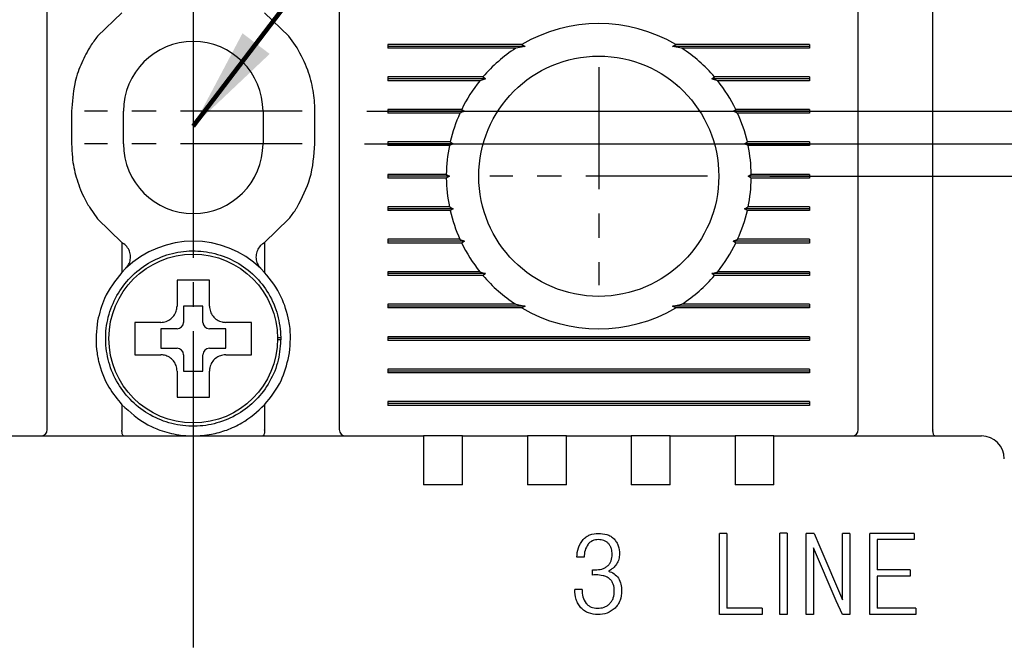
# Model space of a CAD drawing. Extents: x 2148 to 6475, y -907 to 1504.
# Tile 7 of 44: x 4395 to 4425, y 1322 to 1342. Entities that reach past the tile are written whole.
import ezdxf

# ---------------------------------------------------------------- set-up
doc = ezdxf.new("R2010")
doc.units = 0
doc.header["$LTSCALE"] = 3
doc.header["$MEASUREMENT"] = 0
doc.linetypes.add('CENTER', pattern=[2, 1.25, -0.25, 0.25, -0.25])
doc.layers.get('0').update_dxf_attribs({"linetype": 'CONTINUOUS'})
doc.layers.get('Defpoints').update_dxf_attribs({"linetype": 'CONTINUOUS'})
doc.layers.add('cen', color=1, linetype='CENTER')
doc.layers.add('di', color=3, linetype='CONTINUOUS')
doc.styles.add('KIM', font='ROMANS.shx', dxfattribs={"height": 5, "bigfont": 'GSG1.shx'})
doc.styles.get("Standard").update_dxf_attribs({"font": 'romans.shx', "height": 3, "bigfont": 'ghs.shx'})
doc.dimstyles.get("Standard").update_dxf_attribs({"dimtxt": 0.18, "dimasz": 0.18, "dimexe": 0.18, "dimexo": 0.0625, "dimgap": 0.09, "dimtad": 0, "dimtih": 1, "dimtoh": 1, "dimdec": 4, "dimzin": 0, "dimdsep": 46, "dimtxsty": 'Standard', "dimcen": 0.09, "dimadec": 0, "dimazin": 0, "dimtfac": 1, "dimtdec": 4, "dimtofl": 0, "dimtmove": 0, "dimatfit": 3, "dimfxl": 0, "dimtolj": 1, "dimtzin": 0, "dimarcsym": 0})
doc.dimstyles.new('STANDARD$0', dxfattribs={"dimtxt": 5, "dimasz": 5, "dimexe": 1, "dimexo": 2, "dimgap": 2, "dimtad": 1, "dimdec": 4, "dimzin": 12, "dimdsep": 46, "dimtxsty": 'KIM', "dimcen": -1, "dimdle": 0.1, "dimadec": 0, "dimazin": 0, "dimtfac": 1, "dimtdec": 4, "dimtmove": 0, "dimatfit": 3, "dimfxl": 0, "dimtolj": 1, "dimtzin": 0, "dimarcsym": 0})

# ---------------------------------------------------------------- blocks, each defined once
blk = doc.blocks.new('*D151')
at = {"layer": 'Defpoints', "color": 0}
for p in [(4375.809, 1346.868), (4366.047, 1248.268), (4400.009, 1248.268)]:
    blk.add_point(p, dxfattribs=at)
at = {"layer": 'di'}
for p, q in [((4373.809, 1346.868), (4364.047, 1346.868)), ((4366.047, 1344.068), (4366.047, 1251.068)), ((4398.009, 1248.268), (4364.047, 1248.268))]:
    blk.add_line(p, q, dxfattribs=at)
for points in [[(4365.58, 1344.068), (4366.514, 1344.068), (4366.047, 1346.868)], [(4365.58, 1251.068), (4366.514, 1251.068), (4366.047, 1248.268)]]:
    blk.add_solid(points, dxfattribs=at)
at = {"layer": 'di', "insert": (4362.547, 1297.968), "char_height": 3, "attachment_point": 5, "rotation": 90}
blk.add_mtext('\\A1;98.5', dxfattribs=at)
blk = doc.blocks.new('*D153')
at = {"layer": 'Defpoints', "color": 0}
for p in [(4415.786, 1336.868), (4415.786, 1256.868), (4462.72, 1256.868)]:
    blk.add_point(p, dxfattribs=at)
at = {"layer": 'di'}
for p, q in [((4417.786, 1336.868), (4464.72, 1336.868)), ((4462.72, 1334.068), (4462.72, 1259.668)), ((4417.786, 1256.868), (4464.72, 1256.868))]:
    blk.add_line(p, q, dxfattribs=at)
for points in [[(4462.253, 1334.068), (4463.187, 1334.068), (4462.72, 1336.868)], [(4462.253, 1259.668), (4463.187, 1259.668), (4462.72, 1256.868)]]:
    blk.add_solid(points, dxfattribs=at)
at = {"layer": 'di', "insert": (4459.22, 1296.868), "char_height": 3, "attachment_point": 5, "rotation": 90}
blk.add_mtext('\\A1;80', dxfattribs=at)
blk = doc.blocks.new('*D154')
at = {"layer": 'Defpoints', "color": 0}
for p in [(4424.309, 1328.868), (4424.309, 1264.868), (4452.72, 1264.868)]:
    blk.add_point(p, dxfattribs=at)
at = {"layer": 'di'}
for p, q in [((4426.309, 1328.868), (4454.72, 1328.868)), ((4452.72, 1326.068), (4452.72, 1267.668)), ((4426.309, 1264.868), (4454.72, 1264.868))]:
    blk.add_line(p, q, dxfattribs=at)
for points in [[(4452.253, 1326.068), (4453.187, 1326.068), (4452.72, 1328.868)], [(4452.253, 1267.668), (4453.187, 1267.668), (4452.72, 1264.868)]]:
    blk.add_solid(points, dxfattribs=at)
at = {"layer": 'di', "insert": (4449.22, 1296.868), "char_height": 3, "attachment_point": 5, "rotation": 90}
blk.add_mtext('\\A1;64', dxfattribs=at)
blk = doc.blocks.new('*D140')
at = {"layer": 'Defpoints', "color": 0}
for p in [(4403.364, 1338.868), (4403.286, 1337.868), (4432.823, 1337.868)]:
    blk.add_point(p, dxfattribs=at)
at = {"layer": 'di'}
for p, q in [((4432.823, 1341.668), (4432.823, 1349.183)), ((4405.364, 1338.868), (4434.823, 1338.868)), ((4432.823, 1337.868), (4432.823, 1338.868)), ((4405.286, 1337.868), (4434.823, 1337.868)), ((4432.823, 1335.068), (4432.823, 1332.268))]:
    blk.add_line(p, q, dxfattribs=at)
for points in [[(4432.356, 1341.668), (4433.289, 1341.668), (4432.823, 1338.868)], [(4432.356, 1335.068), (4433.289, 1335.068), (4432.823, 1337.868)]]:
    blk.add_solid(points, dxfattribs=at)
at = {"layer": 'di', "insert": (4429.323, 1346.826), "char_height": 3, "attachment_point": 5, "rotation": 90}
blk.add_mtext('\\A1;1', dxfattribs=at)
blk = doc.blocks.new('*D137')
at = {"layer": 'Defpoints', "color": 0}
for p in [(4403.364, 1338.868), (4403.286, 1254.868), (4472.72, 1254.868)]:
    blk.add_point(p, dxfattribs=at)
at = {"layer": 'di'}
for p, q in [((4405.364, 1338.868), (4474.72, 1338.868)), ((4472.72, 1336.068), (4472.72, 1257.668)), ((4405.286, 1254.868), (4474.72, 1254.868))]:
    blk.add_line(p, q, dxfattribs=at)
for points in [[(4472.253, 1336.068), (4473.187, 1336.068), (4472.72, 1338.868)], [(4472.253, 1257.668), (4473.187, 1257.668), (4472.72, 1254.868)]]:
    blk.add_solid(points, dxfattribs=at)
at = {"layer": 'di', "insert": (4469.22, 1296.868), "char_height": 3, "attachment_point": 5, "rotation": 90}
blk.add_mtext('\\A1;84', dxfattribs=at)

msp = doc.modelspace()

# ---------------------------------------------------------------- linework, layer by layer
for p, q in [((4395.509, 1329.068), (4395.509, 1344.271)), ((4404.509, 1344.271), (4404.509, 1329.068)), ((4422.809, 1329.054), (4422.809, 1344.449)), ((4420.509, 1329.068), (4420.509, 1343.91)), ((4397.809, 1341.905), (4397.059, 1341.184)), ((4402.959, 1341.184), (4402.209, 1341.905)), ((4403.209, 1340.824), (4402.959, 1341.184)), ((4410.138, 1340.926), (4406.009, 1340.926)), ((4406.009, 1340.926), (4406.009, 1340.811)), ((4410.238, 1340.868), (4406.009, 1340.868)), ((4410.238, 1340.868), (4409.95, 1340.811)), ((4410.138, 1340.926), (4410.238, 1340.868)), ((4414.781, 1340.868), (4414.881, 1340.926)), ((4415.068, 1340.811), (4414.781, 1340.868)), ((4419.009, 1340.868), (4414.781, 1340.868)), ((4419.009, 1340.926), (4414.881, 1340.926)), ((4419.009, 1340.926), (4419.009, 1340.811)), ((4409.95, 1340.811), (4406.009, 1340.811)), ((4419.009, 1340.811), (4415.068, 1340.811)), ((4408.94, 1339.926), (4406.009, 1339.926)), ((4406.009, 1339.926), (4406.009, 1339.811)), ((4409.022, 1339.868), (4406.009, 1339.868)), ((4408.844, 1339.811), (4406.009, 1339.811)), ((4410.109, 1339.668), (4410.11, 1339.685)), ((4414.908, 1339.685), (4414.909, 1339.668)), ((4419.009, 1339.868), (4415.996, 1339.868)), ((4419.009, 1339.926), (4416.079, 1339.926)), ((4419.009, 1339.811), (4416.174, 1339.811)), ((4419.009, 1339.926), (4419.009, 1339.811)), ((4396.259, 1338.868), (4396.259, 1337.868)), ((4397.859, 1337.868), (4397.859, 1338.868)), ((4402.159, 1338.868), (4402.159, 1337.868)), ((4403.759, 1337.868), (4403.759, 1338.868)), ((4408.284, 1338.926), (4406.009, 1338.926)), ((4406.009, 1338.926), (4406.009, 1338.811)), ((4408.367, 1338.868), (4406.009, 1338.868)), ((4408.229, 1338.811), (4406.009, 1338.811)), ((4419.009, 1338.868), (4416.652, 1338.868)), ((4419.009, 1338.926), (4416.735, 1338.926)), ((4419.009, 1338.811), (4416.789, 1338.811)), ((4419.009, 1338.926), (4419.009, 1338.811)), ((4407.93, 1337.926), (4406.009, 1337.926)), ((4406.009, 1337.926), (4406.009, 1337.811)), ((4408.019, 1337.868), (4406.009, 1337.868)), ((4408.019, 1337.868), (4407.905, 1337.811)), ((4407.93, 1337.926), (4408.019, 1337.868)), ((4416.999, 1337.868), (4417.089, 1337.926)), ((4417.114, 1337.811), (4416.999, 1337.868)), ((4419.009, 1337.868), (4416.999, 1337.868)), ((4419.009, 1337.926), (4417.089, 1337.926)), ((4419.009, 1337.926), (4419.009, 1337.811)), ((4407.905, 1337.811), (4406.009, 1337.811)), ((4419.009, 1337.811), (4417.114, 1337.811)), ((4407.81, 1336.926), (4406.009, 1336.926)), ((4406.009, 1336.926), (4406.009, 1336.811)), ((4407.81, 1336.926), (4407.909, 1336.868)), ((4417.109, 1336.868), (4417.209, 1336.926)), ((4419.009, 1336.926), (4417.209, 1336.926)), ((4419.009, 1336.926), (4419.009, 1336.811)), ((4407.909, 1336.868), (4406.009, 1336.868)), ((4407.81, 1336.811), (4406.009, 1336.811)), ((4407.909, 1336.868), (4407.81, 1336.811)), ((4419.009, 1336.868), (4417.109, 1336.868)), ((4417.209, 1336.811), (4417.109, 1336.868)), ((4419.009, 1336.811), (4417.209, 1336.811)), ((4396.809, 1335.913), (4397.059, 1335.553)), ((4407.905, 1335.926), (4406.009, 1335.926)), ((4406.009, 1335.926), (4406.009, 1335.811)), ((4408.019, 1335.868), (4406.009, 1335.868)), ((4407.93, 1335.811), (4406.009, 1335.811)), ((4407.905, 1335.926), (4408.019, 1335.868)), ((4408.019, 1335.868), (4407.93, 1335.811)), ((4416.999, 1335.868), (4417.114, 1335.926)), ((4419.009, 1335.868), (4416.999, 1335.868)), ((4417.089, 1335.811), (4416.999, 1335.868)), ((4419.009, 1335.811), (4417.089, 1335.811)), ((4419.009, 1335.926), (4417.114, 1335.926)), ((4419.009, 1335.926), (4419.009, 1335.811)), ((4397.059, 1335.553), (4397.809, 1334.832)), ((4402.209, 1334.832), (4402.959, 1335.553)), ((4397.809, 1334.832), (4397.809, 1333.908)), ((4397.809, 1334.832), (4397.862, 1334.794)), ((4402.156, 1334.794), (4402.209, 1334.832)), ((4402.209, 1334.832), (4402.209, 1333.908)), ((4408.229, 1334.926), (4406.009, 1334.926)), ((4406.009, 1334.926), (4406.009, 1334.811)), ((4408.367, 1334.868), (4406.009, 1334.868)), ((4408.284, 1334.811), (4406.009, 1334.811)), ((4419.009, 1334.868), (4416.652, 1334.868)), ((4419.009, 1334.811), (4416.735, 1334.811)), ((4419.009, 1334.926), (4416.789, 1334.926)), ((4419.009, 1334.926), (4419.009, 1334.811)), ((4397.923, 1334.025), (4397.809, 1333.908)), ((4402.209, 1333.908), (4402.095, 1334.025)), ((4408.844, 1333.926), (4406.009, 1333.926)), ((4406.009, 1333.926), (4406.009, 1333.811)), ((4410.109, 1334.053), (4410.109, 1334.068)), ((4414.909, 1334.068), (4414.909, 1334.053)), ((4419.009, 1333.926), (4416.174, 1333.926)), ((4419.009, 1333.926), (4419.009, 1333.811)), ((4409.022, 1333.868), (4406.009, 1333.868)), ((4408.94, 1333.811), (4406.009, 1333.811)), ((4419.009, 1333.868), (4415.996, 1333.868)), ((4419.009, 1333.811), (4416.079, 1333.811)), ((4400.309, 1332.868), (4399.709, 1332.868)), ((4399.709, 1332.868), (4399.709, 1332.368)), ((4400.309, 1332.368), (4400.309, 1332.868)), ((4409.95, 1332.926), (4406.009, 1332.926)), ((4406.009, 1332.926), (4406.009, 1332.811)), ((4410.238, 1332.868), (4406.009, 1332.868)), ((4410.138, 1332.811), (4406.009, 1332.811)), ((4409.95, 1332.926), (4410.238, 1332.868)), ((4410.238, 1332.868), (4410.138, 1332.811)), ((4414.781, 1332.868), (4415.068, 1332.926)), ((4419.009, 1332.868), (4414.781, 1332.868)), ((4414.881, 1332.811), (4414.781, 1332.868)), ((4419.009, 1332.811), (4414.881, 1332.811)), ((4419.009, 1332.926), (4415.068, 1332.926)), ((4419.009, 1332.926), (4419.009, 1332.811)), ((4398.439, 1332.368), (4398.209, 1332.368)), ((4399.509, 1332.168), (4399.009, 1332.168)), ((4399.009, 1332.168), (4399.009, 1331.568)), ((4401.009, 1332.168), (4400.509, 1332.168)), ((4401.009, 1331.568), (4401.009, 1332.168)), ((4402.609, 1331.902), (4402.709, 1331.902)), ((4402.709, 1331.834), (4402.609, 1331.834)), ((4402.709, 1331.902), (4402.709, 1331.834)), ((4406.009, 1331.926), (4406.009, 1331.811)), ((4419.009, 1331.926), (4406.009, 1331.926)), ((4419.009, 1331.868), (4406.009, 1331.868)), ((4419.009, 1331.811), (4406.009, 1331.811)), ((4419.009, 1331.926), (4419.009, 1331.811)), ((4399.009, 1331.568), (4399.509, 1331.568)), ((4400.509, 1331.568), (4401.009, 1331.568)), ((4399.709, 1331.368), (4399.709, 1330.868)), ((4400.309, 1330.868), (4400.309, 1331.368)), ((4399.709, 1330.868), (4400.309, 1330.868)), ((4406.009, 1330.926), (4406.009, 1330.811)), ((4419.009, 1330.926), (4406.009, 1330.926)), ((4419.009, 1330.868), (4406.009, 1330.868)), ((4419.009, 1330.926), (4419.009, 1330.811)), ((4419.009, 1330.811), (4406.009, 1330.811)), ((4399.509, 1330.299), (4399.509, 1330.068)), ((4397.809, 1329.829), (4397.809, 1329.054)), ((4402.209, 1329.829), (4402.209, 1329.054)), ((4406.009, 1329.926), (4406.009, 1329.811)), ((4419.009, 1329.926), (4406.009, 1329.926)), ((4419.009, 1329.868), (4406.009, 1329.868)), ((4419.009, 1329.811), (4406.009, 1329.811)), ((4419.009, 1329.926), (4419.009, 1329.811)), ((4397.809, 1329.054), (4397.809, 1329.052)), ((4402.209, 1329.052), (4402.209, 1329.054)), ((4422.809, 1329.054), (4422.809, 1329.052)), ((4392.909, 1328.868), (4407.109, 1328.868)), ((4407.109, 1328.868), (4407.109, 1328.177)), ((4408.309, 1328.868), (4407.109, 1328.868)), ((4408.309, 1328.868), (4410.309, 1328.868)), ((4408.309, 1328.177), (4408.309, 1328.868)), ((4410.309, 1328.868), (4410.309, 1328.177)), ((4411.509, 1328.868), (4410.309, 1328.868)), ((4411.509, 1328.868), (4413.509, 1328.868)), ((4411.509, 1328.177), (4411.509, 1328.868)), ((4413.509, 1328.868), (4413.509, 1328.177)), ((4414.709, 1328.868), (4413.509, 1328.868)), ((4414.709, 1328.868), (4416.709, 1328.868)), ((4414.709, 1328.177), (4414.709, 1328.868)), ((4416.709, 1328.868), (4416.709, 1328.177)), ((4417.909, 1328.868), (4416.709, 1328.868)), ((4417.909, 1328.868), (4424.309, 1328.868)), ((4417.909, 1328.177), (4417.909, 1328.868)), ((4407.109, 1328.177), (4407.109, 1327.368)), ((4408.309, 1327.368), (4408.309, 1328.177)), ((4410.309, 1328.177), (4410.309, 1327.368)), ((4411.509, 1327.368), (4411.509, 1328.177)), ((4413.509, 1328.177), (4413.509, 1327.368)), ((4414.709, 1327.368), (4414.709, 1328.177)), ((4416.709, 1328.177), (4416.709, 1327.368)), ((4417.909, 1327.368), (4417.909, 1328.177)), ((4408.309, 1327.368), (4407.109, 1327.368)), ((4411.509, 1327.368), (4410.309, 1327.368)), ((4414.709, 1327.368), (4413.509, 1327.368)), ((4417.909, 1327.368), (4416.709, 1327.368)), ((4416.234, 1323.368), (4416.234, 1325.868)), ((4416.458, 1325.868), (4416.234, 1325.868)), ((4416.458, 1325.868), (4416.458, 1323.561)), ((4418.312, 1325.872), (4418.09, 1325.872)), ((4418.09, 1323.372), (4418.09, 1325.872)), ((4418.312, 1325.872), (4418.312, 1323.372)), ((4418.901, 1323.368), (4418.901, 1325.868)), ((4419.146, 1325.868), (4418.901, 1325.868)), ((4419.146, 1325.868), (4419.318, 1325.451)), ((4420.023, 1323.817), (4420.023, 1325.868)), ((4420.248, 1325.868), (4420.023, 1325.868)), ((4420.248, 1325.868), (4420.248, 1323.368)), ((4420.869, 1323.368), (4420.869, 1325.868)), ((4422.233, 1325.868), (4420.869, 1325.868)), ((4422.233, 1325.868), (4422.233, 1325.676)), ((4419.831, 1323.786), (4419.126, 1325.42)), ((4419.126, 1325.42), (4419.126, 1323.368)), ((4419.318, 1325.451), (4420.023, 1323.817)), ((4422.233, 1325.676), (4421.094, 1325.676)), ((4421.094, 1325.676), (4421.094, 1324.747)), ((4412.058, 1325.131), (4411.834, 1325.131)), ((4412.314, 1324.586), (4412.314, 1324.747)), ((4422.111, 1324.747), (4421.094, 1324.747)), ((4422.111, 1324.554), (4421.094, 1324.554)), ((4421.094, 1324.554), (4421.094, 1323.561)), ((4422.111, 1324.747), (4422.111, 1324.554)), ((4411.994, 1324.138), (4411.769, 1324.138)), ((4420.019, 1323.368), (4419.831, 1323.786)), ((4417.55, 1323.368), (4416.234, 1323.368)), ((4417.55, 1323.561), (4416.458, 1323.561)), ((4417.55, 1323.561), (4417.55, 1323.368)), ((4418.312, 1323.372), (4418.09, 1323.372)), ((4419.126, 1323.368), (4418.901, 1323.368)), ((4420.248, 1323.368), (4420.019, 1323.368)), ((4422.277, 1323.368), (4420.869, 1323.368)), ((4422.277, 1323.561), (4421.094, 1323.561)), ((4422.277, 1323.561), (4422.277, 1323.368))]:
    msp.add_line(p, q)
at = {"flags": 128}
for points in [[(4408.94, 1339.926), (4408.982, 1339.896), (4409.022, 1339.868)], [(4415.996, 1339.868), (4416.036, 1339.896), (4416.079, 1339.926)], [(4408.284, 1338.926), (4408.35, 1338.88), (4408.367, 1338.868)], [(4408.367, 1334.868), (4408.35, 1334.856), (4408.284, 1334.811)], [(4416.735, 1334.811), (4416.669, 1334.856), (4416.652, 1334.868)], [(4409.022, 1333.868), (4408.982, 1333.84), (4408.94, 1333.811)], [(4416.079, 1333.811), (4416.036, 1333.84), (4415.996, 1333.868)], [(4412.314, 1324.747), (4412.361, 1324.745), (4412.398, 1324.743)], [(4412.419, 1324.589), (4412.36, 1324.588), (4412.314, 1324.586)]]:
    msp.add_lwpolyline(points, dxfattribs=at)
for centre, radius in [((4412.509, 1336.868), 3.7), ((4400.009, 1331.868), 2.6)]:
    msp.add_circle(centre, radius)
for centre, radius, start, end in [((4412.509, 1336.868), 4.7, 59.6946, 120.3054), ((4400.009, 1338.868), 2.15, 0, 180), ((4412.509, 1336.868), 4.7, 122.9885, 139.4145), ((4412.509, 1336.868), 4.7, 40.5855, 57.0115), ((4412.509, 1336.868), 4.7, 141.2434, 154.0354), ((4412.509, 1336.868), 4.7, 25.9646, 38.7566), ((4412.509, 1336.868), 4.7, 155.591, 166.9942), ((4412.509, 1336.868), 4.7, 13.0058, 24.409), ((4400.009, 1337.868), 2.15, 180, 0), ((4412.509, 1336.868), 4.7, 168.4349, 179.2962), ((4412.509, 1336.868), 4.7, 0.7038, 11.5651), ((4412.509, 1336.868), 4.7, 180.7038, 191.5651), ((4412.509, 1336.868), 4.7, 348.4349, 359.2962), ((4412.509, 1336.868), 4.7, 193.0058, 204.409), ((4412.509, 1336.868), 4.7, 335.591, 346.9942), ((4400.009, 1331.868), 3, 45.9514, 134.0486), ((4412.509, 1336.868), 4.7, 205.9646, 218.7566), ((4412.509, 1336.868), 4.7, 321.2434, 334.0354), ((4412.509, 1336.868), 4.7, 220.5855, 237.0115), ((4412.509, 1336.868), 4.7, 302.9885, 319.4145), ((4412.509, 1336.868), 4.7, 239.6946, 300.3054), ((4399.509, 1332.368), 0.2, 270, 0), ((4400.509, 1332.368), 0.2, 180, 270), ((4399.509, 1331.368), 0.2, 0, 90), ((4400.509, 1331.368), 0.2, 90, 180), ((4395.309, 1329.068), 0.2, 270, 0), ((4404.709, 1329.068), 0.2, 180, 270), ((4420.309, 1329.068), 0.2, 270, 0), ((4424.309, 1328.168), 0.7, 0, 90)]:
    msp.add_arc(centre, radius, start, end)
for points, knots in [([(4397.059, 1341.184), (4396.984, 1341.083), (4396.898, 1340.967), (4396.819, 1340.84), (4396.809, 1340.824)], [0, 0, 0, 0, 0.873397, 1, 1, 1, 1]), ([(4396.809, 1340.824), (4396.714, 1340.65), (4396.521, 1340.297), (4396.31, 1339.639), (4396.278, 1339.152), (4396.259, 1338.868)], [0, 0, 0, 0, 0.289158, 0.58584, 1, 1, 1, 1]), ([(4403.759, 1338.868), (4403.759, 1338.876), (4403.759, 1339.092), (4403.719, 1339.522), (4403.551, 1340.183), (4403.329, 1340.598), (4403.209, 1340.824)], [0, 0, 0, 0, 0.010804, 0.31547, 0.628954, 1, 1, 1, 1]), ([(4409.022, 1339.868), (4409.004, 1339.863), (4408.945, 1339.844), (4408.886, 1339.824), (4408.844, 1339.811)], [0, 0, 0, 0, 0.296334, 1, 1, 1, 1]), ([(4416.174, 1339.811), (4416.133, 1339.824), (4416.074, 1339.844), (4416.014, 1339.863), (4415.996, 1339.868)], [0, 0, 0, 0, 0.703666, 1, 1, 1, 1]), ([(4408.367, 1338.868), (4408.363, 1338.867), (4408.317, 1338.848), (4408.271, 1338.829), (4408.229, 1338.811)], [0, 0, 0, 0, 0.076336, 1, 1, 1, 1]), ([(4416.652, 1338.868), (4416.657, 1338.872), (4416.685, 1338.892), (4416.713, 1338.911), (4416.735, 1338.926)], [0, 0, 0, 0, 0.205242, 1, 1, 1, 1]), ([(4416.789, 1338.811), (4416.747, 1338.829), (4416.701, 1338.848), (4416.655, 1338.867), (4416.652, 1338.868)], [0, 0, 0, 0, 0.923664, 1, 1, 1, 1]), ([(4396.259, 1337.868), (4396.264, 1337.729), (4396.275, 1337.38), (4396.39, 1336.826), (4396.581, 1336.312), (4396.749, 1336.019), (4396.809, 1335.913)], [0, 0, 0, 0, 0.203769, 0.508656, 0.822416, 1, 1, 1, 1]), ([(4403.209, 1335.913), (4403.362, 1336.206), (4403.682, 1336.819), (4403.733, 1337.508), (4403.759, 1337.868)], [0, 0, 0, 0, 0.477674, 1, 1, 1, 1]), ([(4402.959, 1335.553), (4403.028, 1335.645), (4403.115, 1335.762), (4403.193, 1335.886), (4403.209, 1335.913)], [0, 0, 0, 0, 0.784312, 1, 1, 1, 1]), ([(4397.923, 1334.025), (4397.93, 1334.031), (4397.976, 1334.077), (4398.043, 1334.181), (4398.084, 1334.347), (4398.068, 1334.518), (4397.995, 1334.673), (4397.913, 1334.758), (4397.864, 1334.792), (4397.862, 1334.794)], [0, 0, 0, 0, 0.0309241, 0.2218648, 0.4133985, 0.6055553, 0.797872, 0.9897948, 1, 1, 1, 1]), ([(4402.156, 1334.794), (4402.128, 1334.772), (4402.057, 1334.714), (4401.976, 1334.587), (4401.934, 1334.421), (4401.951, 1334.251), (4402.012, 1334.115), (4402.073, 1334.049), (4402.095, 1334.025)], [0, 0, 0, 0, 0.121182, 0.312049, 0.503528, 0.695619, 0.887824, 1, 1, 1, 1]), ([(4408.229, 1334.926), (4408.271, 1334.908), (4408.317, 1334.889), (4408.363, 1334.87), (4408.367, 1334.868)], [0, 0, 0, 0, 0.922333, 1, 1, 1, 1]), ([(4416.652, 1334.868), (4416.655, 1334.87), (4416.701, 1334.889), (4416.747, 1334.908), (4416.789, 1334.926)], [0, 0, 0, 0, 0.077667, 1, 1, 1, 1]), ([(4402.709, 1331.902), (4402.689, 1332.136), (4402.647, 1332.609), (4402.355, 1333.264), (4401.916, 1333.824), (4401.345, 1334.251), (4400.683, 1334.515), (4399.975, 1334.599), (4399.269, 1334.498), (4398.614, 1334.216), (4398.054, 1333.775), (4397.627, 1333.204), (4397.362, 1332.542), (4397.279, 1331.834), (4397.38, 1331.128), (4397.661, 1330.473), (4398.103, 1329.913), (4398.673, 1329.486), (4399.336, 1329.221), (4400.044, 1329.138), (4400.749, 1329.239), (4401.404, 1329.52), (4401.965, 1329.962), (4402.389, 1330.533), (4402.665, 1331.195), (4402.694, 1331.668), (4402.709, 1331.902)], [0, 0, 0, 0, 0.041425, 0.083575, 0.125, 0.166425, 0.208575, 0.25, 0.291425, 0.333575, 0.375, 0.416425, 0.458575, 0.5, 0.541425, 0.583575, 0.625, 0.666425, 0.708575, 0.75, 0.791425, 0.833575, 0.875, 0.916425, 0.958575, 1, 1, 1, 1]), ([(4397.809, 1333.908), (4397.608, 1333.654), (4397.263, 1333.219), (4397.119, 1332.651), (4397.059, 1332.414)], [0, 0, 0, 0, 0.5832407, 1, 1, 1, 1]), ([(4402.959, 1332.414), (4402.894, 1332.667), (4402.747, 1333.235), (4402.401, 1333.668), (4402.209, 1333.908)], [0, 0, 0, 0, 0.445861, 1, 1, 1, 1]), ([(4408.844, 1333.926), (4408.886, 1333.912), (4408.945, 1333.893), (4409.004, 1333.874), (4409.022, 1333.868)], [0, 0, 0, 0, 0.7026108, 1, 1, 1, 1]), ([(4415.996, 1333.868), (4416.014, 1333.874), (4416.074, 1333.893), (4416.133, 1333.912), (4416.174, 1333.926)], [0, 0, 0, 0, 0.2973892, 1, 1, 1, 1]), ([(4399.509, 1333.668), (4399.509, 1333.625), (4399.509, 1333.549), (4399.509, 1333.472), (4399.509, 1333.438)], [0, 0, 0, 0, 0.571794, 1, 1, 1, 1]), ([(4400.509, 1333.438), (4400.509, 1333.472), (4400.509, 1333.549), (4400.509, 1333.625), (4400.509, 1333.668)], [0, 0, 0, 0, 0.428206, 1, 1, 1, 1]), ([(4399.509, 1333.438), (4399.509, 1333.273), (4399.509, 1333.083), (4399.509, 1332.893), (4399.509, 1332.868)], [0, 0, 0, 0, 0.871112, 1, 1, 1, 1]), ([(4400.509, 1332.868), (4400.509, 1332.893), (4400.509, 1333.083), (4400.509, 1333.273), (4400.509, 1333.438)], [0, 0, 0, 0, 0.128888, 1, 1, 1, 1]), ([(4399.009, 1332.368), (4399.065, 1332.374), (4399.178, 1332.385), (4399.327, 1332.471), (4399.44, 1332.598), (4399.501, 1332.738), (4399.507, 1332.831), (4399.509, 1332.868)], [0, 0, 0, 0, 0.214612, 0.429239, 0.643513, 0.857576, 1, 1, 1, 1]), ([(4400.509, 1332.868), (4400.515, 1332.812), (4400.526, 1332.7), (4400.612, 1332.55), (4400.738, 1332.437), (4400.879, 1332.377), (4400.972, 1332.371), (4401.009, 1332.368)], [0, 0, 0, 0, 0.214612, 0.429239, 0.643513, 0.857576, 1, 1, 1, 1]), ([(4397.059, 1332.414), (4397.027, 1332.12), (4396.987, 1331.755), (4397.048, 1331.393), (4397.059, 1331.323)], [0, 0, 0, 0, 0.807197, 1, 1, 1, 1]), ([(4399.009, 1332.368), (4398.985, 1332.368), (4398.795, 1332.368), (4398.605, 1332.368), (4398.439, 1332.368)], [0, 0, 0, 0, 0.128888, 1, 1, 1, 1]), ([(4401.579, 1332.368), (4401.414, 1332.368), (4401.224, 1332.368), (4401.034, 1332.368), (4401.009, 1332.368)], [0, 0, 0, 0, 0.871112, 1, 1, 1, 1]), ([(4401.809, 1332.368), (4401.766, 1332.368), (4401.69, 1332.368), (4401.612, 1332.368), (4401.579, 1332.368)], [0, 0, 0, 0, 0.571794, 1, 1, 1, 1]), ([(4402.959, 1331.323), (4402.991, 1331.612), (4403.031, 1331.98), (4402.972, 1332.337), (4402.959, 1332.414)], [0, 0, 0, 0, 0.78462, 1, 1, 1, 1]), ([(4397.059, 1331.323), (4397.069, 1331.274), (4397.137, 1330.94), (4397.35, 1330.394), (4397.668, 1330.003), (4397.809, 1329.829)], [0, 0, 0, 0, 0.087364, 0.593572, 1, 1, 1, 1]), ([(4398.209, 1331.368), (4398.263, 1331.368), (4398.339, 1331.368), (4398.417, 1331.368), (4398.439, 1331.368)], [0, 0, 0, 0, 0.70684, 1, 1, 1, 1]), ([(4398.439, 1331.368), (4398.605, 1331.368), (4398.795, 1331.368), (4398.985, 1331.368), (4399.009, 1331.368)], [0, 0, 0, 0, 0.871112, 1, 1, 1, 1]), ([(4399.509, 1330.868), (4399.504, 1330.925), (4399.493, 1331.037), (4399.407, 1331.187), (4399.28, 1331.3), (4399.139, 1331.36), (4399.046, 1331.366), (4399.009, 1331.368)], [0, 0, 0, 0, 0.214612, 0.429239, 0.643513, 0.857576, 1, 1, 1, 1]), ([(4401.009, 1331.368), (4400.953, 1331.363), (4400.841, 1331.352), (4400.691, 1331.266), (4400.578, 1331.139), (4400.518, 1330.999), (4400.512, 1330.906), (4400.509, 1330.868)], [0, 0, 0, 0, 0.2146123, 0.4292387, 0.6435135, 0.8575757, 1, 1, 1, 1]), ([(4401.009, 1331.368), (4401.034, 1331.368), (4401.224, 1331.368), (4401.414, 1331.368), (4401.579, 1331.368)], [0, 0, 0, 0, 0.128888, 1, 1, 1, 1]), ([(4401.579, 1331.368), (4401.612, 1331.368), (4401.69, 1331.368), (4401.766, 1331.368), (4401.809, 1331.368)], [0, 0, 0, 0, 0.428206, 1, 1, 1, 1]), ([(4402.209, 1329.829), (4402.397, 1330.064), (4402.746, 1330.501), (4402.892, 1331.063), (4402.959, 1331.323)], [0, 0, 0, 0, 0.5380985, 1, 1, 1, 1]), ([(4399.509, 1330.868), (4399.509, 1330.844), (4399.509, 1330.654), (4399.509, 1330.464), (4399.509, 1330.299)], [0, 0, 0, 0, 0.128888, 1, 1, 1, 1]), ([(4400.509, 1330.299), (4400.509, 1330.464), (4400.509, 1330.654), (4400.509, 1330.844), (4400.509, 1330.868)], [0, 0, 0, 0, 0.871112, 1, 1, 1, 1]), ([(4400.509, 1330.068), (4400.509, 1330.122), (4400.509, 1330.198), (4400.509, 1330.276), (4400.509, 1330.299)], [0, 0, 0, 0, 0.70684, 1, 1, 1, 1]), ([(4397.809, 1329.829), (4398.061, 1329.601), (4398.413, 1329.281), (4398.85, 1329.103), (4398.975, 1329.052)], [0, 0, 0, 0, 0.713945, 1, 1, 1, 1]), ([(4401.043, 1329.052), (4401.202, 1329.119), (4401.639, 1329.301), (4401.988, 1329.624), (4402.209, 1329.829)], [0, 0, 0, 0, 0.3643289, 1, 1, 1, 1]), ([(4397.863, 1328.868), (4397.862, 1328.868), (4397.859, 1328.868), (4397.85, 1328.872), (4397.836, 1328.89), (4397.822, 1328.931), (4397.812, 1328.987), (4397.81, 1329.031), (4397.809, 1329.052)], [0, 0, 0, 0, 0.013217, 0.115338, 0.344001, 0.565225, 0.78254, 1, 1, 1, 1]), ([(4398.975, 1329.052), (4399.169, 1328.992), (4399.507, 1328.887), (4399.86, 1328.874), (4400.009, 1328.868)], [0, 0, 0, 0, 0.575576, 1, 1, 1, 1]), ([(4400.009, 1328.868), (4400.197, 1328.877), (4400.55, 1328.894), (4400.886, 1329.002), (4401.043, 1329.052)], [0, 0, 0, 0, 0.532004, 1, 1, 1, 1]), ([(4402.209, 1329.052), (4402.208, 1329.031), (4402.206, 1328.987), (4402.196, 1328.931), (4402.182, 1328.89), (4402.168, 1328.872), (4402.159, 1328.868), (4402.156, 1328.868), (4402.156, 1328.868)], [0, 0, 0, 0, 0.21746, 0.434774, 0.655999, 0.884662, 0.986783, 1, 1, 1, 1]), ([(4422.863, 1328.868), (4422.862, 1328.868), (4422.859, 1328.868), (4422.85, 1328.872), (4422.836, 1328.89), (4422.822, 1328.931), (4422.812, 1328.987), (4422.81, 1329.031), (4422.809, 1329.052)], [0, 0, 0, 0, 0.013217, 0.115338, 0.344001, 0.565226, 0.78254, 1, 1, 1, 1]), ([(4412.024, 1325.676), (4412.055, 1325.706), (4412.118, 1325.767), (4412.274, 1325.85), (4412.405, 1325.861), (4412.492, 1325.868)], [0, 0, 0, 0, 0.251597, 0.501735, 1, 1, 1, 1]), ([(4412.492, 1325.868), (4412.581, 1325.863), (4412.715, 1325.854), (4412.88, 1325.783), (4412.948, 1325.725), (4412.981, 1325.696)], [0, 0, 0, 0, 0.500587, 0.749875, 1, 1, 1, 1]), ([(4412.981, 1325.696), (4413.008, 1325.664), (4413.062, 1325.601), (4413.134, 1325.447), (4413.142, 1325.322), (4413.148, 1325.237)], [0, 0, 0, 0, 0.249365, 0.498292, 1, 1, 1, 1]), ([(4411.834, 1325.131), (4411.841, 1325.231), (4411.855, 1325.43), (4411.968, 1325.594), (4412.024, 1325.676)], [0, 0, 0, 0, 0.502485, 1, 1, 1, 1]), ([(4412.179, 1325.535), (4412.142, 1325.473), (4412.068, 1325.349), (4412.061, 1325.204), (4412.058, 1325.131)], [0, 0, 0, 0, 0.496748, 1, 1, 1, 1]), ([(4412.494, 1325.676), (4412.434, 1325.671), (4412.344, 1325.662), (4412.24, 1325.601), (4412.199, 1325.557), (4412.179, 1325.535)], [0, 0, 0, 0, 0.499036, 0.748555, 1, 1, 1, 1]), ([(4412.813, 1325.551), (4412.791, 1325.571), (4412.748, 1325.611), (4412.642, 1325.666), (4412.553, 1325.672), (4412.494, 1325.676)], [0, 0, 0, 0, 0.2499034, 0.499161, 1, 1, 1, 1]), ([(4412.923, 1325.22), (4412.919, 1325.28), (4412.914, 1325.369), (4412.868, 1325.481), (4412.831, 1325.528), (4412.813, 1325.551)], [0, 0, 0, 0, 0.500512, 0.7499, 1, 1, 1, 1]), ([(4412.783, 1324.865), (4412.805, 1324.889), (4412.851, 1324.936), (4412.911, 1325.055), (4412.918, 1325.154), (4412.923, 1325.22)], [0, 0, 0, 0, 0.25034, 0.499811, 1, 1, 1, 1]), ([(4413.148, 1325.237), (4413.145, 1325.181), (4413.138, 1325.07), (4413.086, 1324.971), (4413.06, 1324.922)], [0, 0, 0, 0, 0.50203, 1, 1, 1, 1]), ([(4412.398, 1324.743), (4412.467, 1324.747), (4412.57, 1324.753), (4412.701, 1324.801), (4412.755, 1324.844), (4412.783, 1324.865)], [0, 0, 0, 0, 0.500518, 0.750129, 1, 1, 1, 1]), ([(4413.06, 1324.922), (4413.025, 1324.878), (4412.955, 1324.79), (4412.858, 1324.733), (4412.81, 1324.705)], [0, 0, 0, 0, 0.500746, 1, 1, 1, 1]), ([(4412.842, 1324.47), (4412.811, 1324.491), (4412.75, 1324.533), (4412.607, 1324.581), (4412.494, 1324.586), (4412.419, 1324.589)], [0, 0, 0, 0, 0.248672, 0.497724, 1, 1, 1, 1]), ([(4412.81, 1324.705), (4412.87, 1324.683), (4412.991, 1324.639), (4413.073, 1324.54), (4413.114, 1324.491)], [0, 0, 0, 0, 0.500523, 1, 1, 1, 1]), ([(4413.114, 1324.491), (4413.144, 1324.428), (4413.204, 1324.303), (4413.209, 1324.164), (4413.212, 1324.095)], [0, 0, 0, 0, 0.500392, 1, 1, 1, 1]), ([(4412.987, 1324.097), (4412.983, 1324.166), (4412.976, 1324.27), (4412.915, 1324.396), (4412.867, 1324.445), (4412.842, 1324.47)], [0, 0, 0, 0, 0.50017, 0.749372, 1, 1, 1, 1]), ([(4411.961, 1323.574), (4411.929, 1323.614), (4411.867, 1323.693), (4411.785, 1323.882), (4411.776, 1324.035), (4411.769, 1324.138)], [0, 0, 0, 0, 0.248919, 0.497544, 1, 1, 1, 1]), ([(4411.994, 1324.138), (4411.997, 1324.061), (4412.002, 1323.909), (4412.081, 1323.778), (4412.12, 1323.713)], [0, 0, 0, 0, 0.502132, 1, 1, 1, 1]), ([(4412.847, 1323.704), (4412.87, 1323.731), (4412.917, 1323.785), (4412.976, 1323.918), (4412.983, 1324.025), (4412.987, 1324.097)], [0, 0, 0, 0, 0.249797, 0.498979, 1, 1, 1, 1]), ([(4413.212, 1324.095), (4413.204, 1323.997), (4413.192, 1323.851), (4413.107, 1323.674), (4413.043, 1323.602), (4413.01, 1323.565)], [0, 0, 0, 0, 0.49928, 0.748692, 1, 1, 1, 1]), ([(4412.477, 1323.368), (4412.381, 1323.376), (4412.238, 1323.388), (4412.065, 1323.476), (4411.996, 1323.541), (4411.961, 1323.574)], [0, 0, 0, 0, 0.4994776, 0.7489892, 1, 1, 1, 1]), ([(4412.12, 1323.713), (4412.142, 1323.69), (4412.187, 1323.643), (4412.301, 1323.575), (4412.399, 1323.567), (4412.465, 1323.561)], [0, 0, 0, 0, 0.250679, 0.500117, 1, 1, 1, 1]), ([(4412.465, 1323.561), (4412.535, 1323.566), (4412.64, 1323.574), (4412.769, 1323.634), (4412.821, 1323.681), (4412.847, 1323.704)], [0, 0, 0, 0, 0.499525, 0.748942, 1, 1, 1, 1]), ([(4413.01, 1323.565), (4412.932, 1323.506), (4412.774, 1323.386), (4412.576, 1323.374), (4412.477, 1323.368)], [0, 0, 0, 0, 0.498843, 1, 1, 1, 1])]:
    msp.add_open_spline(points, degree=3, knots=knots)
for points in [[(4400.509, 1333.668), (4400.343, 1333.668), (4400.009, 1333.668), (4399.676, 1333.668), (4399.509, 1333.668)], [(4398.209, 1332.368), (4398.209, 1332.202), (4398.209, 1331.868), (4398.209, 1331.535), (4398.209, 1331.368)], [(4401.809, 1331.368), (4401.809, 1331.535), (4401.809, 1331.868), (4401.809, 1332.202), (4401.809, 1332.368)], [(4399.509, 1330.068), (4399.676, 1330.068), (4400.009, 1330.068), (4400.343, 1330.068), (4400.509, 1330.068)]]:
    msp.add_open_spline(points, degree=3)
at = {"layer": 'cen'}
for p, q in [((4400.009, 1350.101), (4400.009, 1244.962)), ((4400.009, 1342.223), (4400.009, 1335.514)), ((4400.009, 1341.223), (4400.009, 1334.514)), ((4412.509, 1340.223), (4412.509, 1333.514)), ((4403.364, 1338.868), (4396.654, 1338.868)), ((4403.364, 1337.868), (4396.654, 1337.868)), ((4415.864, 1336.868), (4409.154, 1336.868)), ((4400.009, 1328.389), (4400.009, 1322.851))]:
    msp.add_line(p, q, dxfattribs=at)

# ---------------------------------------------------------------- dimensions: what is measured, and where the dimension line sits
at = {"layer": 'di'}
for base, p1, p2, override, picture, middle in [((4432.823, 1337.868), (4403.364, 1338.868), (4403.286, 1337.868), {"dimtxt": 3, "dimasz": 2.8, "dimexe": 2, "dimdec": 2, "dimzin": 8, "dimtxsty": 'Standard', "dimcen": 0, "dimclrd": 256, "dimclre": 256, "dimclrt": 256, "dimadec": 2, "dimazin": 2, "dimtfac": 0.6, "dimtdec": 2, "dimtzin": 8, "dimlwd": 65535, "dimlwe": 65535, "dimarcsym": 1}, '*D140', (4432.823, 1346.826)), ((4472.72, 1254.868), (4403.364, 1338.868), (4403.286, 1254.868), {"dimtxt": 3, "dimasz": 2.8, "dimexe": 2, "dimdec": 2, "dimzin": 8, "dimtxsty": 'Standard', "dimcen": 0, "dimclrd": 256, "dimclre": 256, "dimclrt": 256, "dimadec": 2, "dimazin": 2, "dimtfac": 0.6, "dimtdec": 2, "dimtmove": 0, "dimtzin": 8, "dimlwd": 65535, "dimlwe": 65535, "dimarcsym": 1}, '*D137', (4472.72, 1296.868)), ((4462.72, 1256.868), (4415.786, 1336.868), (4415.786, 1256.868), {"dimtxt": 3, "dimasz": 2.8, "dimexe": 2, "dimdec": 2, "dimzin": 8, "dimtxsty": 'Standard', "dimcen": 0, "dimclrd": 256, "dimclre": 256, "dimclrt": 256, "dimadec": 2, "dimazin": 2, "dimtfac": 0.6, "dimtdec": 2, "dimtmove": 0, "dimtzin": 8, "dimlwd": 65535, "dimlwe": 65535, "dimarcsym": 1}, '*D153', (4462.72, 1296.868)), ((4452.72, 1264.868), (4424.309, 1328.868), (4424.309, 1264.868), {"dimtxt": 3, "dimasz": 2.8, "dimexe": 2, "dimdec": 2, "dimzin": 8, "dimtxsty": 'Standard', "dimcen": 0, "dimclrd": 256, "dimclre": 256, "dimclrt": 256, "dimadec": 2, "dimazin": 2, "dimtfac": 0.6, "dimtdec": 2, "dimtmove": 0, "dimtzin": 8, "dimlwd": 65535, "dimlwe": 65535, "dimarcsym": 1}, '*D154', (4452.72, 1296.868))]:
    dim = msp.add_linear_dim(base=base, p1=p1, p2=p2, angle=270, dimstyle='STANDARD$0', override=override, dxfattribs=at)
    dim.commit()
    dim.dimension.update_dxf_attribs({"geometry": picture, "text_midpoint": middle, "dimtype": 160})
dim = msp.add_linear_dim(base=(4366.047, 1248.268), p1=(4375.809, 1346.868), p2=(4400.009, 1248.268), angle=90, text='98.5', dimstyle='STANDARD$0', override={"dimtxt": 3, "dimasz": 2.8, "dimexe": 2, "dimdec": 2, "dimzin": 8, "dimtxsty": 'Standard', "dimcen": 0, "dimclrd": 256, "dimclre": 256, "dimclrt": 256, "dimadec": 2, "dimazin": 2, "dimtfac": 0.6, "dimtdec": 2, "dimtzin": 8, "dimlwd": 65535, "dimlwe": 65535, "dimarcsym": 1}, dxfattribs=at)
dim.commit()
dim.dimension.update_dxf_attribs({"geometry": '*D151', "text_midpoint": (4366.047, 1297.968), "dimtype": 160})

# ---------------------------------------------------------------- leaders
at = {"layer": 'di', "annotation_type": 0, "has_hookline": 1, "hookline_direction": 0}
for points, text_width in [([(4400.009, 1338.407), (4414.167, 1357.022), (4417.367, 1357.022)], 26.946), ([(4410.009, 1299.968), (4449.253, 1354.459), (4452.453, 1354.459)], 31.6), ([(4418.609, 1299.968), (4448.039, 1343.209), (4451.239, 1343.209)], 45.067)]:
    msp.add_leader(points, dimstyle='Standard', override={"dimtxt": 4, "dimasz": 3.2, "dimexe": 2, "dimexo": 2, "dimgap": 2, "dimtad": 1, "dimtih": 0, "dimtoh": 0, "dimdec": 2, "dimzin": 8, "dimcen": 0, "dimclrd": 256, "dimclre": 256, "dimclrt": 256, "dimadec": 2, "dimazin": 2, "dimtfac": 0.6, "dimtdec": 2, "dimtofl": 1, "dimtzin": 8, "dimlwd": 65535, "dimlwe": 65535, "dimarcsym": 1}, dxfattribs=dict(at, text_width=text_width))

doc.saveas('drawing.dxf')
